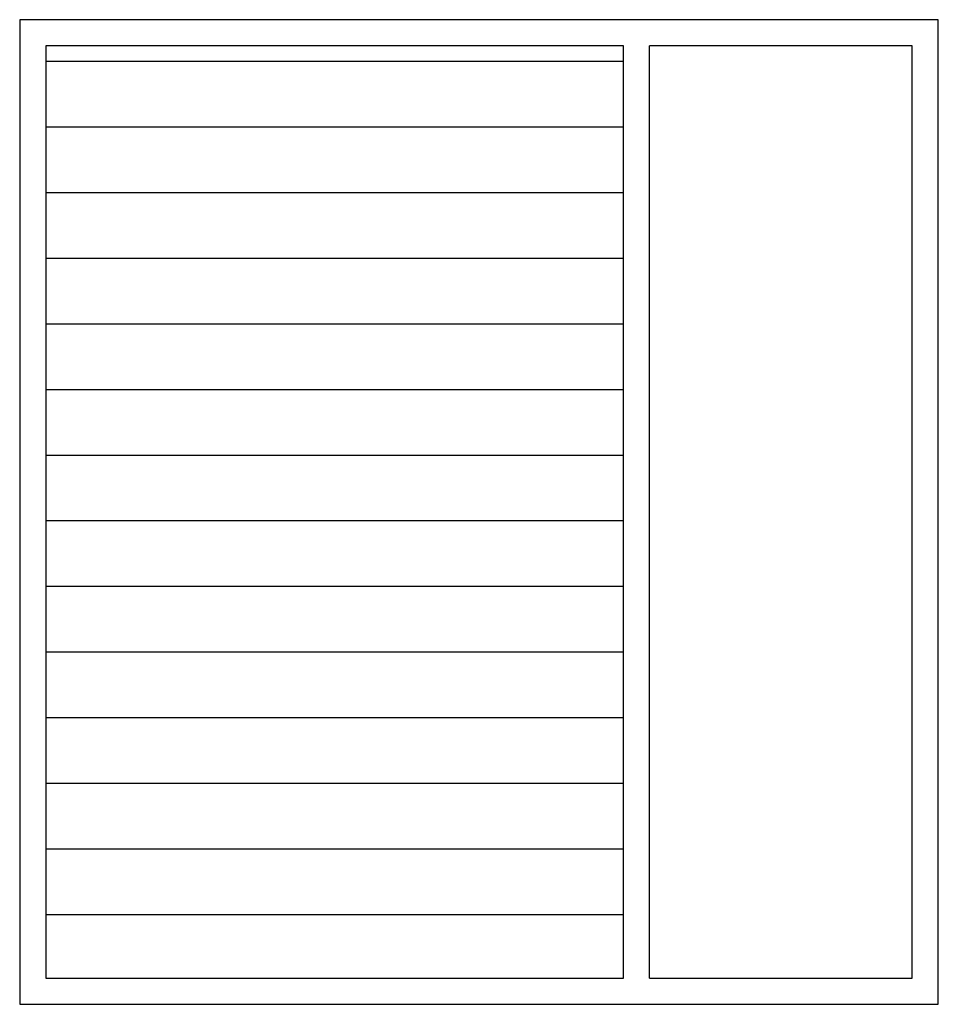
# Model space of a CAD drawing. Extents: x 117.971 to 118.671, y -8.084 to -7.334.
import ezdxf

# ---------------------------------------------------------------- set-up
doc = ezdxf.new("R2010")
doc.units = 0
doc.header["$MEASUREMENT"] = 0
doc.layers.get('0').update_dxf_attribs({"linetype": 'CONTINUOUS'})
doc.layers.add('MUEBLES', color=251, linetype='CONTINUOUS')

# ---------------------------------------------------------------- blocks, each defined once
blk = doc.blocks.new('*X0')
at = {"color": 0}
for p, q in [((22.25, 23.22681), (22.25, 23.34796)), ((22.3, 23.22681), (22.3, 23.34796)), ((22.35, 23.22681), (22.35, 23.34796)), ((22.4, 23.22681), (22.4, 23.34796)), ((22.45, 23.22681), (22.45, 23.34796)), ((22.5, 23.22681), (22.5, 23.34796)), ((22.55, 23.22681), (22.55, 23.34796)), ((22.6, 23.22681), (22.6, 23.34796)), ((22.65, 23.22681), (22.65, 23.34796)), ((22.7, 23.22681), (22.7, 23.34796)), ((22.75, 23.22681), (22.75, 23.34796)), ((22.8, 23.22681), (22.8, 23.34796)), ((22.85, 23.22681), (22.85, 23.34796)), ((22.9, 23.22681), (22.9, 23.34796)), ((22.25, 22.90796), (22.25, 23.22681)), ((22.3, 22.90796), (22.3, 23.22681)), ((22.35, 22.90796), (22.35, 23.22681)), ((22.4, 22.90796), (22.4, 23.22681)), ((22.45, 22.90796), (22.45, 23.22681)), ((22.5, 22.90796), (22.5, 23.22681)), ((22.55, 22.90796), (22.55, 23.22681)), ((22.6, 22.90796), (22.6, 23.22681)), ((22.65, 22.90796), (22.65, 23.22681)), ((22.7, 22.90796), (22.7, 23.22681)), ((22.75, 22.90796), (22.75, 23.22681)), ((22.8, 22.90796), (22.8, 23.22681)), ((22.85, 22.90796), (22.85, 23.22681)), ((22.9, 22.90796), (22.9, 23.22681))]:
    blk.add_line(p, q, dxfattribs=at)

msp = doc.modelspace()

# ---------------------------------------------------------------- linework, layer by layer
at = {"layer": 'MUEBLES'}
for p, q in [((117.9711, -7.33445), (117.9711, -8.08445)), ((118.6711, -7.33445), (117.9711, -7.33445)), ((118.6711, -8.08445), (118.6711, -7.33445)), ((117.9911, -7.35445), (117.9911, -8.06445)), ((118.4311, -7.35445), (117.9911, -7.35445)), ((118.4311, -8.06445), (118.4311, -7.35445)), ((118.4511, -8.06445), (118.4511, -7.35445)), ((118.6511, -7.35445), (118.4511, -7.35445)), ((118.6511, -8.06445), (118.6511, -7.35445)), ((117.9911, -8.06445), (118.4311, -8.06445)), ((118.4511, -8.06445), (118.6511, -8.06445)), ((117.9711, -8.08445), (118.6711, -8.08445))]:
    msp.add_line(p, q, dxfattribs=at)

# ---------------------------------------------------------------- block references
at = {"layer": 'MUEBLES', "extrusion": (0, 0, -1), "zscale": -1, "rotation": 270}
msp.add_blockref('*X0', (-141.33906, 14.8837), dxfattribs=at)

doc.saveas('drawing.dxf')
